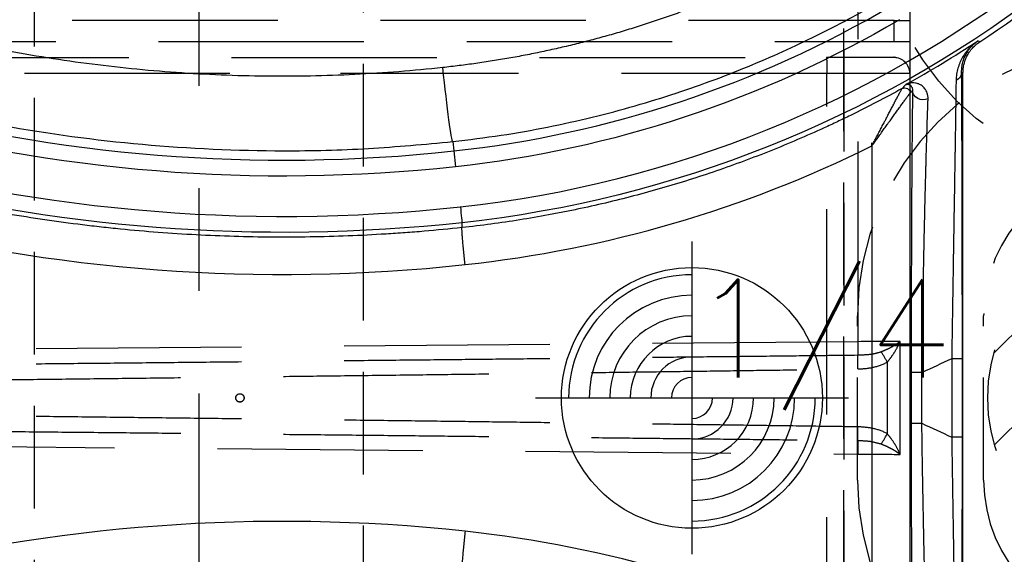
# Model space of a CAD drawing. Extents: x 2651 to 11825, y -3833 to 1075.
# Tile 253 of 256: x 4106 to 4130, y 284 to 297. Entities that reach past the tile are written whole.
import ezdxf

# ---------------------------------------------------------------- set-up
doc = ezdxf.new("R2010")
doc.units = 0
doc.header["$LTSCALE"] = 10
for name, pattern in [('CENTER', [2, 1.25, -0.25, 0.25, -0.25]), ('DASHED', [0.75, 0.5, -0.25]), ('HIDDEN', [0.375, 0.25, -0.125])]:
    doc.linetypes.add(name, pattern=pattern)
doc.layers.get('0').update_dxf_attribs({"linetype": 'CONTINUOUS'})
doc.layers.get('Defpoints').update_dxf_attribs({"linetype": 'CONTINUOUS'})
for name, color, linetype in [('1', 7, 'CONTINUOUS'), ('204', 7, 'CONTINUOUS'), ('CEN', 1, 'CENTER'), ('COOL', 150, 'HIDDEN'), ('DIM', 3, 'CONTINUOUS'), ('LAYER_103', 7, 'CONTINUOUS'), ('PIN', 3, 'CONTINUOUS')]:
    doc.layers.add(name, color=color, linetype=linetype)
doc.styles.get("Standard").update_dxf_attribs({"font": 'romans.shx'})
doc.dimstyles.new('MM& INCH5', dxfattribs={"dimtxt": 5, "dimasz": 2.5, "dimexe": 1, "dimexo": 0.5, "dimtad": 0, "dimrnd": 1.38778e-17, "dimzin": 9, "dimdsep": 46, "dimtxsty": 'Standard', "dimblk": 'CLOSED', "dimcen": 0, "dimclrd": 3, "dimclre": 3, "dimclrt": 3, "dimazin": 2, "dimtfac": 0.75, "dimtofl": 0, "dimtmove": 0, "dimatfit": 3, "dimfxl": 0, "dimtolj": 1, "dimarcsym": 0})
doc.dimstyles.new('T5', dxfattribs={"dimtxt": 5, "dimasz": 4, "dimexe": 1.5, "dimexo": 1, "dimgap": 1.5, "dimtad": 0, "dimrnd": 1.38778e-17, "dimzin": 9, "dimdsep": 46, "dimtxsty": 'Standard', "dimblk": 'CLOSED', "dimcen": 0, "dimclrd": 3, "dimclre": 3, "dimclrt": 3, "dimazin": 2, "dimtfac": 0.75, "dimtofl": 0, "dimtmove": 0, "dimatfit": 3, "dimfxl": 0, "dimtolj": 1, "dimarcsym": 0})

# ---------------------------------------------------------------- blocks, each defined once
blk = doc.blocks.new('DSD')
at = {"layer": '1', "color": 6, "linetype": 'DASHED'}
for p, q in [((500.665, 577.737), (500.665, 520.364)), ((501.545, 528.191), (468.644, 528.191)), ((501.545, 527.673), (501.545, 528.191)), ((501.545, 528.191), (501.927, 528.191)), ((501.927, 528.191), (501.927, 527.673)), ((468.644, 527.673), (501.545, 527.673)), ((501.545, 527.673), (501.927, 527.673)), ((462.919, 527.284), (499.898, 527.284)), ((501.538, 527.284), (499.898, 527.284)), ((499.908, 511.092), (499.908, 526.896)), ((501.927, 526.896), (499.908, 526.896)), ((501.927, 526.896), (501.927, 511.092)), ((501.935, 526.496), (501.935, 526.418)), ((501.004, 525.133), (501.004, 525.21)), ((500.665, 520.364), (462.577, 520.032)), ((501.692, 517.618), (501.692, 520.37)), ((501.38, 519.868), (501.38, 518.12)), ((501.947, 518.304), (501.947, 519.684)), ((462.577, 517.956), (500.665, 517.624))]:
    blk.add_line(p, q, dxfattribs=at)
at = {"layer": '1', "color": 252, "linetype": 'Continuous'}
for p, q in [((503.63, 527.669), (503.586, 527.693)), ((503.189, 526.93), (503.222, 526.911)), ((501.935, 511.57), (501.935, 526.418)), ((490.803, 525.238), (490.828, 525.01)), ((501.004, 525.133), (501.004, 512.855)), ((490.828, 525.01), (490.87, 524.624)), ((502.947, 519.949), (502.947, 518.039)), ((503.206, 519.949), (502.947, 519.949)), ((503.206, 518.039), (503.206, 519.949)), ((501.961, 519.613), (501.961, 518.374)), ((502.22, 519.613), (501.961, 519.613)), ((502.22, 518.374), (502.22, 519.613)), ((502.22, 518.374), (501.961, 518.374)), ((503.206, 518.039), (502.947, 518.039))]:
    blk.add_line(p, q, dxfattribs=at)
at = {"layer": '1', "color": 7, "linetype": 'Continuous'}
blk.add_line((503.222, 511.076), (503.222, 526.911), dxfattribs=at)
at = {"layer": '1', "color": 110, "linetype": 'Continuous'}
for centre, radius, start, end in [((487.959, 551.472), 27.988, 276.2148, 338.982), ((486.693, 563.151), 39.735, 230.6179, 276.2068)]:
    blk.add_arc(centre, radius, start, end, dxfattribs=at)
at = {"layer": '1', "color": 252, "linetype": 'Continuous', "extrusion": (0, 0, -1)}
for centre, radius, start, end in [((-487.959, 551.472), 28.376, 202.1388, 263.7853), ((-486.693, 563.151), 38.753, 263.8121, 306.7396), ((-486.693, 563.151), 40.124, 263.7932, 306.1972), ((-487.959, 551.472), 27.006, 239.4774, 263.8121), ((-487.959, 551.472), 34.905, 244.5701, 245.8846), ((-487.959, 486.516), 34.905, 114.1154, 115.4299), ((-486.693, 474.837), 40.124, 53.8028, 96.2068)]:
    blk.add_arc(centre, radius, start, end, dxfattribs=at)
at = {"layer": '1', "color": 7, "linetype": 'Continuous'}
blk.add_arc((487.959, 551.472), 28.499, 303.3599, 336.8536, dxfattribs=at)
at = {"layer": '1', "color": 252, "linetype": 'Continuous'}
for centre, radius, start, end in [((486.693, 563.151), 38.365, 233.2604, 276.1879), ((487.959, 551.472), 26.617, 276.1879, 300.5226), ((487.959, 551.472), 28.454, 299.1685, 303.3126)]:
    blk.add_arc(centre, radius, start, end, dxfattribs=at)
at = {"layer": '1', "color": 6, "linetype": 'DASHED'}
blk.add_arc((501.538, 526.896), 0.389, 0, 90, dxfattribs=at)
at = {"layer": '1', "color": 252, "linetype": 'Continuous'}
for centre, major_axis, ratio, start_param, end_param in [((486.674, 563.151), (-41.149, 0), 1, 0.952596, 1.678692), ((464.535, 551.376), (-47.248, -0.306), 0.86645, 2.478522, 2.480631), ((487.939, 551.472), (-29.401, 0), 1, 1.678696, 2.031295), ((486.674, 474.837), (-41.149, 0), 1, 4.604494, 5.330589)]:
    blk.add_ellipse(centre, major_axis=major_axis, ratio=ratio, start_param=start_param, end_param=end_param, dxfattribs=at)
at = {"layer": '1', "color": 252, "linetype": 'Continuous', "extrusion": (0, 0, -1)}
for centre, major_axis, ratio, start_param, end_param in [((490.608, 527.041), (-0.196, 1.803), 0.026024, 3.150322, 4.715216), ((502.93, 526.93), (0.259, 0.002), 0.892612, 0.009679, 1.080351), ((501.805, 526.417), (0.072, -0.108), 0.998651, 3.225736, 5.300649), ((501.805, 526.418), (-0.0968, 0.0861), 0.999914, 0.338824, 2.414434), ((502.255, 526.486), (0.259, -0.004), 0.885838, 1.086077, 3.122784)]:
    blk.add_ellipse(centre, major_axis=major_axis, ratio=ratio, start_param=start_param, end_param=end_param, dxfattribs=at)
at = {"layer": '1', "color": 6, "linetype": 'DASHED', "extrusion": (0, 0, -1)}
for centre, major_axis, ratio, start_param, end_param in [((500.655, 520.364), (0.003, -0.389), 0.026176, 4.712617, 5.736372), ((500.671, 519.7), (-0.005, 0.389), 0.017451, 4.712634, 5.736488), ((501.387, 519.868), (-0.196, 0.335), 0.015063, 4.721205, 5.561838), ((500.671, 518.288), (-0.005, -0.389), 0.017451, 0.546697, 1.570551), ((501.387, 518.12), (-0.196, -0.335), 0.015063, 0.721347, 1.56198), ((500.655, 517.624), (0.003, 0.389), 0.026176, 0.546813, 1.570568)]:
    blk.add_ellipse(centre, major_axis=major_axis, ratio=ratio, start_param=start_param, end_param=end_param, dxfattribs=at)
at = {"layer": '1', "color": 7, "linetype": 'Continuous'}
blk.add_ellipse((487.939, 486.516), major_axis=(-29.401, 0), ratio=1, start_param=4.251891, end_param=4.60449, dxfattribs=at)
at = {"layer": '1', "color": 252, "linetype": 'Continuous'}
for points, weights, degree in [([(490.56, 527.041), (481.685, 526.077), (473.041, 528.306), (465.739, 533.443)], [1, 0.957116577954, 0.957116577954, 1], 3), ([(499.831, 529.985), (496.958, 528.39), (493.826, 527.396), (490.56, 527.041)], [1, 0.98681524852, 0.98681524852, 1], 3), ([(491.105, 522.242), (491.008, 523.137), (491.031, 523.143)], [1, 0.709642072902, 1], 2), ([(491.105, 515.746), (491.008, 514.851), (491.031, 514.845)], [1, 0.709642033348, 1], 2)]:
    blk.add_rational_spline(points, weights, degree=degree, dxfattribs=at)
for points, knots in [([(464.023, 532.479), (464.378, 532.222), (465.095, 531.703), (466.214, 530.966), (467.376, 530.255), (468.583, 529.575), (469.835, 528.93), (471.131, 528.321), (472.47, 527.753), (473.851, 527.229), (475.274, 526.752), (477.26, 526.172), (481.032, 525.318), (485.084, 524.958), (488.752, 525.048), (490.12, 525.175), (490.803, 525.238)], [0, 0, 0, 0, 0.046368, 0.093547, 0.141537, 0.190338, 0.23995, 0.290372, 0.341606, 0.393651, 0.446506, 0.500173, 0.612317, 0.8549, 0.92745, 1, 1, 1, 1]), ([(490.803, 525.238), (491.196, 525.286), (491.969, 525.38), (493.103, 525.584), (494.191, 525.824), (495.234, 526.101), (496.23, 526.409), (497.179, 526.743), (498.082, 527.099), (498.938, 527.473), (499.748, 527.862), (500.513, 528.258), (501.002, 528.537), (501.241, 528.674)], [0, 0, 0, 0, 0.107215, 0.211168, 0.31186, 0.409292, 0.503461, 0.59437, 0.682018, 0.766405, 0.847531, 0.925396, 1, 1, 1, 1]), ([(503.206, 519.949), (503.206, 520.127), (503.206, 520.481), (503.206, 521.007), (503.206, 521.527), (503.205, 522.041), (503.205, 522.381), (503.204, 522.591), (503.204, 522.634), (503.204, 522.697), (503.204, 522.718), (503.204, 522.76), (503.204, 522.864), (503.204, 522.968), (503.203, 523.214), (503.203, 523.536), (503.202, 524.004), (503.201, 524.304), (503.2, 524.598), (503.2, 524.743), (503.199, 524.955), (503.199, 525.025), (503.198, 525.111), (503.198, 525.128), (503.198, 525.163), (503.198, 525.214), (503.197, 525.4), (503.196, 525.69), (503.195, 525.929), (503.194, 526.158), (503.193, 526.267), (503.192, 526.424), (503.192, 526.475), (503.191, 526.574), (503.191, 526.622), (503.19, 526.762), (503.189, 526.849), (503.189, 526.93)], [0, 0, 0, 0, 0.0625, 0.125, 0.1875, 0.25, 0.3125, 0.3125, 0.328125, 0.328125, 0.335938, 0.335938, 0.34375, 0.375, 0.375, 0.4375, 0.5, 0.5625, 0.5625, 0.625, 0.625, 0.65625, 0.65625, 0.664062, 0.664062, 0.671875, 0.6875, 0.75, 0.8125, 0.8125, 0.875, 0.875, 0.90625, 0.90625, 0.9375, 0.9375, 1, 1, 1, 1]), ([(501.996, 526.486), (501.995, 526.446), (501.994, 526.382), (501.993, 526.316), (501.992, 526.27), (501.992, 526.247), (501.99, 526.131), (501.989, 526.032), (501.987, 525.825), (501.984, 525.608), (501.981, 525.254), (501.979, 525), (501.978, 524.835), (501.977, 524.785), (501.977, 524.735), (501.977, 524.701), (501.977, 524.684), (501.976, 524.599), (501.976, 524.53), (501.974, 524.322), (501.973, 524.18), (501.972, 523.89), (501.97, 523.595), (501.968, 523.136), (501.967, 522.819), (501.966, 522.578), (501.966, 522.476), (501.965, 522.373), (501.965, 522.332), (501.965, 522.27), (501.964, 522.043), (501.963, 521.668), (501.962, 521.163), (501.962, 520.652), (501.961, 520.136), (501.961, 519.788), (501.961, 519.613)], [0, 0, 0, 0, 0.03125, 0.046875, 0.046875, 0.0625, 0.0625, 0.125, 0.125, 0.1875, 0.25, 0.3125, 0.3125, 0.328125, 0.335937, 0.335937, 0.34375, 0.34375, 0.375, 0.375, 0.4375, 0.4375, 0.5, 0.5625, 0.625, 0.625, 0.65625, 0.664062, 0.664062, 0.671875, 0.6875, 0.75, 0.8125, 0.875, 0.9375, 1, 1, 1, 1]), ([(490.989, 523.649), (491, 523.548), (491.011, 523.448), (491.026, 523.305), (491.03, 523.265), (491.031, 523.26)], [0, 0, 0, 0, 0.5, 0.5, 1, 1, 1, 1]), ([(501.961, 518.374), (501.961, 518.2), (501.961, 518.025), (501.961, 517.764), (501.961, 517.634), (501.962, 517.504), (501.962, 517.417), (501.962, 517.373), (501.962, 517.157), (501.962, 516.815), (501.963, 516.31), (501.965, 515.813), (501.966, 515.489), (501.967, 515.247), (501.967, 515.127), (501.967, 515.008), (501.968, 514.948), (501.968, 514.928), (501.968, 514.889), (501.969, 514.712), (501.97, 514.384), (501.973, 513.941), (501.974, 513.658), (501.976, 513.382), (501.977, 513.247), (501.978, 513.082), (501.978, 513.049), (501.979, 512.984), (501.979, 512.952), (501.98, 512.856), (501.981, 512.794), (501.982, 512.609), (501.984, 512.373), (501.987, 512.158), (501.989, 511.952), (501.99, 511.854), (501.993, 511.67), (501.994, 511.583), (501.996, 511.501)], [0, 0, 0, 0, 0.0625, 0.0625, 0.09375, 0.109375, 0.109375, 0.125, 0.125, 0.1875, 0.25, 0.3125, 0.375, 0.375, 0.40625, 0.421875, 0.421875, 0.429688, 0.429688, 0.4375, 0.5, 0.5625, 0.625, 0.625, 0.6875, 0.6875, 0.703125, 0.703125, 0.71875, 0.71875, 0.75, 0.75, 0.8125, 0.875, 0.875, 0.9375, 0.9375, 1, 1, 1, 1]), ([(503.189, 511.058), (503.189, 511.139), (503.19, 511.225), (503.191, 511.41), (503.192, 511.508), (503.193, 511.714), (503.194, 511.932), (503.196, 512.171), (503.196, 512.327), (503.196, 512.374), (503.197, 512.422), (503.197, 512.454), (503.197, 512.47), (503.197, 512.551), (503.197, 512.617), (503.198, 512.817), (503.199, 512.954), (503.2, 513.235), (503.201, 513.523), (503.201, 513.824), (503.202, 514.055), (503.202, 514.172), (503.202, 514.31), (503.203, 514.37), (503.203, 514.409), (503.203, 514.429), (503.203, 514.61), (503.203, 514.772), (503.204, 515.099), (503.205, 515.43), (503.205, 515.935), (503.206, 516.278), (503.206, 516.538), (503.206, 516.669), (503.206, 516.8), (503.206, 516.888), (503.206, 516.932), (503.206, 517.153), (503.206, 517.506), (503.206, 517.861), (503.206, 518.039)], [0, 0, 0, 0, 0.0625, 0.0625, 0.125, 0.125, 0.1875, 0.25, 0.25, 0.265625, 0.273438, 0.273438, 0.28125, 0.28125, 0.3125, 0.3125, 0.375, 0.375, 0.4375, 0.5, 0.5, 0.53125, 0.546875, 0.554688, 0.554688, 0.5625, 0.5625, 0.625, 0.625, 0.6875, 0.75, 0.8125, 0.8125, 0.84375, 0.859375, 0.859375, 0.875, 0.875, 0.9375, 1, 1, 1, 1])]:
    blk.add_open_spline(points, degree=3, knots=knots, dxfattribs=at)
at = {"layer": '1', "color": 7, "linetype": 'Continuous'}
for points, knots in [([(491.031, 523.143), (490.723, 523.11), (490.262, 523.065), (489.722, 523.022), (489.491, 523.006), (489.337, 522.996), (489.259, 522.991), (488.565, 522.948), (487.331, 522.9), (485.483, 522.913), (484.252, 522.979), (483.33, 523.049), (482.869, 523.09), (482.331, 523.146), (482.101, 523.172), (481.947, 523.19), (481.87, 523.2), (481.18, 523.284), (479.961, 523.463), (478.157, 523.812), (476.376, 524.241), (474.619, 524.75), (472.886, 525.339), (471.176, 526.008), (470.052, 526.508), (469.354, 526.838), (469.215, 526.905), (469.007, 527.006), (468.937, 527.04), (468.799, 527.109), (468.453, 527.281), (468.11, 527.458), (467.292, 527.892), (466.216, 528.495), (464.646, 529.472), (463.628, 530.172), (463.127, 530.534)], [0, 0, 0, 0, 0.03125, 0.046875, 0.054688, 0.054688, 0.0625, 0.0625, 0.125, 0.1875, 0.25, 0.25, 0.28125, 0.296875, 0.304688, 0.304688, 0.3125, 0.3125, 0.375, 0.4375, 0.5, 0.5625, 0.625, 0.6875, 0.75, 0.75, 0.765625, 0.765625, 0.773438, 0.773438, 0.78125, 0.8125, 0.8125, 0.875, 0.9375, 1, 1, 1, 1]), ([(503.586, 527.693), (503.553, 527.671), (503.521, 527.647), (503.494, 527.626), (503.442, 527.581), (503.408, 527.549), (503.369, 527.507), (503.361, 527.499), (503.346, 527.481), (503.323, 527.455), (503.301, 527.428), (503.26, 527.372), (503.234, 527.333), (503.187, 527.251), (503.166, 527.209), (503.128, 527.121), (503.112, 527.075), (503.085, 526.981), (503.074, 526.932), (503.059, 526.832), (503.054, 526.78), (503.053, 526.727)], [0, 0, 0, 0, 0.0625, 0.125, 0.125, 0.25, 0.25, 0.28125, 0.28125, 0.3125, 0.375, 0.375, 0.5, 0.5, 0.625, 0.625, 0.75, 0.75, 0.875, 0.875, 1, 1, 1, 1]), ([(503.189, 526.93), (503.188, 526.972), (503.191, 527.014), (503.201, 527.094), (503.208, 527.133), (503.228, 527.208), (503.24, 527.245), (503.268, 527.314), (503.299, 527.381), (503.338, 527.443), (503.369, 527.487), (503.386, 527.508), (503.403, 527.529), (503.415, 527.542), (503.42, 527.549), (503.45, 527.582), (503.476, 527.606), (503.516, 527.641), (503.536, 527.658), (503.561, 527.676), (503.572, 527.684), (503.576, 527.687), (503.58, 527.689), (503.583, 527.692), (503.587, 527.694)], [0, 0, 0, 0, 0.125, 0.125, 0.25, 0.25, 0.375, 0.375, 0.5, 0.625, 0.625, 0.6875, 0.71875, 0.71875, 0.75, 0.75, 0.875, 0.875, 0.9375, 0.96875, 0.984375, 0.992188, 0.992188, 1, 1, 1, 1]), ([(503.222, 526.911), (503.222, 526.949), (503.227, 527.024), (503.241, 527.097), (503.254, 527.151), (503.259, 527.169), (503.268, 527.196), (503.271, 527.205), (503.277, 527.222), (503.293, 527.267), (503.329, 527.343), (503.368, 527.406), (503.395, 527.444), (503.4, 527.452), (503.412, 527.466), (503.418, 527.474), (503.435, 527.496), (503.448, 527.51), (503.485, 527.551), (503.539, 527.603), (503.599, 527.648), (503.63, 527.669)], [0, 0, 0, 0, 0.125, 0.25, 0.25, 0.3125, 0.3125, 0.34375, 0.34375, 0.375, 0.5, 0.625, 0.625, 0.65625, 0.65625, 0.6875, 0.6875, 0.75, 0.75, 0.875, 1, 1, 1, 1]), ([(503.053, 526.727), (503.052, 526.648), (503.051, 526.563), (503.049, 526.381), (503.047, 526.284), (503.044, 526.081), (503.043, 525.974), (503.039, 525.752), (503.036, 525.519), (503.032, 525.268), (503.029, 525.106), (503.028, 525.057), (503.028, 525.007), (503.027, 524.974), (503.027, 524.957), (503.025, 524.873), (503.024, 524.805), (503.021, 524.599), (503.019, 524.459), (503.014, 524.174), (503.01, 523.883), (503.002, 523.431), (502.997, 523.118), (502.993, 522.88), (502.992, 522.78), (502.99, 522.679), (502.99, 522.639), (502.989, 522.619), (502.988, 522.558), (502.985, 522.354), (502.979, 521.984), (502.971, 521.485), (502.966, 521.147), (502.962, 520.892), (502.961, 520.807), (502.959, 520.679), (502.958, 520.636), (502.957, 520.55), (502.953, 520.336), (502.95, 520.121), (502.947, 519.949)], [0, 0, 0, 0, 0.0625, 0.0625, 0.125, 0.125, 0.1875, 0.1875, 0.25, 0.3125, 0.3125, 0.328125, 0.335938, 0.335938, 0.34375, 0.34375, 0.375, 0.375, 0.4375, 0.4375, 0.5, 0.5625, 0.625, 0.625, 0.65625, 0.664062, 0.664062, 0.671875, 0.671875, 0.6875, 0.75, 0.8125, 0.875, 0.875, 0.90625, 0.90625, 0.921875, 0.921875, 0.9375, 1, 1, 1, 1]), ([(501.742, 526.531), (501.328, 526.302), (500.909, 526.084), (500.378, 525.824), (500.271, 525.773), (500.111, 525.697), (500.057, 525.672), (499.95, 525.622), (499.682, 525.498), (499.413, 525.378), (498.764, 525.1), (497.89, 524.751), (496.56, 524.293), (495.207, 523.902), (494.291, 523.685), (493.715, 523.564), (493.541, 523.528), (493.367, 523.495), (493.251, 523.472), (493.193, 523.462), (492.902, 523.408), (492.67, 523.368), (491.969, 523.257), (491.501, 523.194), (491.031, 523.143)], [0, 0, 0, 0, 0.125, 0.125, 0.15625, 0.15625, 0.171875, 0.171875, 0.1875, 0.25, 0.25, 0.375, 0.5, 0.625, 0.75, 0.75, 0.78125, 0.796875, 0.796875, 0.8125, 0.8125, 0.875, 0.875, 1, 1, 1, 1]), ([(501.004, 525.133), (501.014, 525.151), (501.023, 525.17), (501.042, 525.206), (501.052, 525.224), (501.081, 525.278), (501.118, 525.351), (501.175, 525.458), (501.231, 525.565), (501.277, 525.654), (501.309, 525.715), (501.323, 525.742), (501.332, 525.759), (501.336, 525.768), (501.359, 525.812), (501.377, 525.846), (501.412, 525.914), (501.43, 525.948), (501.464, 526.014), (501.481, 526.046), (501.515, 526.11), (501.535, 526.15), (501.555, 526.188), (501.563, 526.203), (501.567, 526.211), (501.579, 526.233), (501.587, 526.248), (501.609, 526.291), (501.624, 526.318), (501.644, 526.357), (501.654, 526.376), (501.665, 526.396), (501.67, 526.405), (501.673, 526.41), (501.675, 526.414), (501.682, 526.427), (501.693, 526.448), (501.708, 526.475), (501.717, 526.491), (501.722, 526.5), (501.725, 526.504), (501.728, 526.51), (501.731, 526.514), (501.733, 526.518), (501.734, 526.523), (501.745, 526.533), (501.741, 526.53)], [0, 0, 0, 0, 0.03125, 0.03125, 0.0625, 0.0625, 0.125, 0.1875, 0.25, 0.3125, 0.34375, 0.359375, 0.359375, 0.375, 0.375, 0.4375, 0.4375, 0.5, 0.5, 0.5625, 0.5625, 0.625, 0.640625, 0.640625, 0.65625, 0.65625, 0.6875, 0.6875, 0.75, 0.75, 0.78125, 0.796875, 0.804687, 0.804687, 0.8125, 0.8125, 0.84375, 0.875, 0.90625, 0.90625, 0.921875, 0.921875, 0.9375, 0.9375, 0.96875, 1, 1, 1, 1]), ([(501.826, 526.626), (501.83, 526.628), (501.835, 526.63), (501.841, 526.632), (501.845, 526.633), (501.852, 526.634), (501.857, 526.635), (501.864, 526.636), (501.869, 526.636), (501.881, 526.635), (501.89, 526.634), (501.907, 526.629), (501.916, 526.626), (501.933, 526.616), (501.941, 526.61), (501.957, 526.595), (501.965, 526.586), (501.975, 526.57), (501.979, 526.565), (501.984, 526.552), (501.987, 526.545), (501.991, 526.531), (501.993, 526.523), (501.995, 526.51), (501.996, 526.501), (501.996, 526.491), (501.996, 526.486)], [0, 0, 0, 0, 0.0625, 0.0625, 0.125, 0.125, 0.1875, 0.1875, 0.25, 0.25, 0.375, 0.375, 0.5, 0.5, 0.625, 0.625, 0.75, 0.75, 0.8125, 0.8125, 0.875, 0.875, 0.9375, 0.9375, 0.96875, 1, 1, 1, 1]), ([(502.372, 526.281), (502.373, 526.295), (502.372, 526.308), (502.371, 526.333), (502.369, 526.345), (502.364, 526.38), (502.358, 526.401), (502.345, 526.441), (502.336, 526.459), (502.323, 526.485), (502.315, 526.497), (502.308, 526.509), (502.302, 526.516), (502.3, 526.52), (502.286, 526.538), (502.275, 526.551), (502.251, 526.575), (502.238, 526.586), (502.213, 526.605), (502.187, 526.622), (502.16, 526.636), (502.119, 526.653), (502.091, 526.661), (502.035, 526.67), (502.008, 526.671), (501.967, 526.669), (501.953, 526.667), (501.927, 526.663), (501.914, 526.66), (501.888, 526.653), (501.869, 526.646), (501.847, 526.637), (501.837, 526.632), (501.833, 526.629), (501.827, 526.626)], [0, 0, 0, 0, 0.03125, 0.03125, 0.0625, 0.0625, 0.125, 0.125, 0.1875, 0.1875, 0.21875, 0.234375, 0.234375, 0.25, 0.25, 0.3125, 0.3125, 0.375, 0.375, 0.4375, 0.5, 0.5, 0.625, 0.625, 0.75, 0.75, 0.8125, 0.8125, 0.875, 0.875, 0.9375, 0.96875, 0.984375, 1, 1, 1, 1]), ([(501.004, 525.133), (501.028, 525.167), (501.052, 525.2), (501.088, 525.25), (501.1, 525.266), (501.124, 525.299), (501.136, 525.316), (501.172, 525.366), (501.219, 525.431), (501.29, 525.53), (501.348, 525.611), (501.389, 525.667), (501.406, 525.691), (501.418, 525.708), (501.424, 525.716), (501.452, 525.756), (501.475, 525.787), (501.52, 525.85), (501.542, 525.881), (501.585, 525.941), (501.607, 525.971), (501.649, 526.03), (501.675, 526.066), (501.7, 526.101), (501.71, 526.115), (501.715, 526.122), (501.73, 526.143), (501.74, 526.156), (501.768, 526.196), (501.786, 526.221), (501.812, 526.257), (501.825, 526.274), (501.837, 526.291), (501.845, 526.301), (501.848, 526.307), (501.86, 526.322), (501.874, 526.341), (501.893, 526.366), (501.903, 526.38), (501.91, 526.389), (501.913, 526.393), (501.917, 526.399), (501.92, 526.402), (501.924, 526.406), (501.926, 526.41), (501.937, 526.42), (501.932, 526.417)], [0, 0, 0, 0, 0.0625, 0.0625, 0.09375, 0.09375, 0.125, 0.125, 0.1875, 0.25, 0.3125, 0.34375, 0.359375, 0.359375, 0.375, 0.375, 0.4375, 0.4375, 0.5, 0.5, 0.5625, 0.5625, 0.625, 0.640625, 0.640625, 0.65625, 0.65625, 0.6875, 0.6875, 0.75, 0.75, 0.78125, 0.796875, 0.796875, 0.8125, 0.8125, 0.84375, 0.875, 0.90625, 0.90625, 0.921875, 0.921875, 0.9375, 0.9375, 0.96875, 1, 1, 1, 1]), ([(502.22, 519.613), (502.223, 519.783), (502.228, 520.119), (502.236, 520.619), (502.245, 521.113), (502.253, 521.602), (502.26, 521.924), (502.264, 522.125), (502.264, 522.165), (502.266, 522.225), (502.266, 522.245), (502.267, 522.284), (502.269, 522.384), (502.271, 522.482), (502.276, 522.716), (502.282, 523.023), (502.292, 523.468), (502.299, 523.755), (502.306, 524.036), (502.309, 524.174), (502.314, 524.376), (502.316, 524.443), (502.318, 524.526), (502.319, 524.542), (502.32, 524.575), (502.321, 524.624), (502.326, 524.802), (502.333, 525.08), (502.34, 525.31), (502.347, 525.53), (502.35, 525.636), (502.356, 525.838), (502.36, 525.934), (502.364, 526.048), (502.364, 526.07), (502.366, 526.115), (502.368, 526.18), (502.371, 526.242), (502.372, 526.281)], [0, 0, 0, 0, 0.0625, 0.125, 0.1875, 0.25, 0.3125, 0.3125, 0.328125, 0.328125, 0.335938, 0.335938, 0.34375, 0.375, 0.375, 0.4375, 0.5, 0.5625, 0.5625, 0.625, 0.625, 0.65625, 0.65625, 0.664063, 0.664063, 0.671875, 0.6875, 0.75, 0.8125, 0.8125, 0.875, 0.875, 0.9375, 0.9375, 0.953125, 0.953125, 0.96875, 1, 1, 1, 1]), ([(502.372, 511.706), (502.369, 511.786), (502.366, 511.871), (502.36, 512.051), (502.357, 512.146), (502.35, 512.347), (502.344, 512.557), (502.337, 512.787), (502.332, 512.966), (502.33, 513.027), (502.328, 513.105), (502.327, 513.12), (502.327, 513.152), (502.325, 513.199), (502.321, 513.374), (502.316, 513.538), (502.309, 513.806), (502.303, 514.081), (502.292, 514.511), (502.286, 514.81), (502.282, 514.981), (502.282, 515), (502.281, 515.038), (502.28, 515.058), (502.279, 515.115), (502.277, 515.231), (502.274, 515.347), (502.269, 515.581), (502.263, 515.896), (502.254, 516.376), (502.245, 516.865), (502.239, 517.196), (502.235, 517.405), (502.235, 517.447), (502.233, 517.531), (502.231, 517.657), (502.229, 517.826), (502.227, 517.952), (502.225, 518.037), (502.225, 518.079), (502.223, 518.205), (502.221, 518.29), (502.22, 518.374)], [0, 0, 0, 0, 0.0625, 0.0625, 0.125, 0.125, 0.1875, 0.25, 0.25, 0.28125, 0.28125, 0.289063, 0.289063, 0.296875, 0.3125, 0.375, 0.375, 0.4375, 0.5, 0.5625, 0.5625, 0.570313, 0.570313, 0.578125, 0.578125, 0.59375, 0.625, 0.625, 0.6875, 0.75, 0.8125, 0.875, 0.875, 0.890625, 0.890625, 0.90625, 0.9375, 0.953125, 0.953125, 0.96875, 0.96875, 1, 1, 1, 1]), ([(502.947, 518.039), (502.95, 517.867), (502.955, 517.524), (502.961, 517.183), (502.964, 516.97), (502.965, 516.927), (502.966, 516.842), (502.968, 516.715), (502.97, 516.589), (502.974, 516.338), (502.979, 516.006), (502.987, 515.517), (502.992, 515.197), (502.997, 514.88), (503, 514.724), (503.002, 514.549), (503.003, 514.53), (503.003, 514.491), (503.004, 514.433), (503.006, 514.299), (503.008, 514.186), (503.012, 513.962), (503.017, 513.67), (503.021, 513.391), (503.025, 513.118), (503.028, 512.985), (503.031, 512.79), (503.032, 512.726), (503.033, 512.647), (503.033, 512.631), (503.034, 512.6), (503.034, 512.553), (503.037, 512.384), (503.039, 512.238), (503.043, 512.014), (503.044, 511.907), (503.047, 511.754), (503.047, 511.704), (503.048, 511.644), (503.048, 511.632), (503.049, 511.608), (503.049, 511.573), (503.051, 511.446), (503.052, 511.34), (503.053, 511.261)], [0, 0, 0, 0, 0.0625, 0.125, 0.125, 0.140625, 0.140625, 0.15625, 0.1875, 0.1875, 0.25, 0.3125, 0.375, 0.375, 0.4375, 0.4375, 0.445312, 0.445312, 0.453125, 0.46875, 0.5, 0.5, 0.5625, 0.625, 0.625, 0.6875, 0.6875, 0.71875, 0.71875, 0.726562, 0.726562, 0.734375, 0.75, 0.8125, 0.8125, 0.875, 0.875, 0.90625, 0.90625, 0.914062, 0.914062, 0.921875, 0.9375, 1, 1, 1, 1])]:
    blk.add_open_spline(points, degree=3, knots=knots, dxfattribs=at)
at = {"layer": '1', "color": 6, "linetype": 'DASHED'}
for points, weights in [([(501.927, 528.971), (501.927, 528.966), (501.927, 528.647), (501.927, 528.191)], [1, 0.804737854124, 0.804737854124, 1]), ([(501.927, 527.673), (501.927, 527.218), (501.927, 526.891), (501.927, 526.898)], [1, 0.804737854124, 0.804737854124, 1]), ([(500.663, 520.032), (489.514, 519.905), (477.159, 519.779), (464.185, 519.659)], [1, 0.984198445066, 0.984198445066, 1]), ([(464.183, 519.273), (477.159, 519.399), (489.514, 519.544), (500.665, 519.7)], [1, 0.984198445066, 0.984198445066, 1]), ([(500.665, 518.288), (489.514, 518.444), (477.159, 518.589), (464.183, 518.715)], [1, 0.984198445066, 0.984198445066, 1]), ([(464.185, 518.328), (477.159, 518.209), (489.514, 518.083), (500.663, 517.956)], [1, 0.984198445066, 0.984198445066, 1])]:
    blk.add_rational_spline(points, weights, degree=3, dxfattribs=at)
for points, knots in [([(499.897, 527.284), (499.902, 527.286), (499.904, 527.243), (499.907, 527.099), (499.908, 526.998), (499.908, 526.896)], [0, 0, 0, 0, 0.5, 0.5, 1, 1, 1, 1]), ([(501.692, 520.37), (501.651, 520.339), (501.57, 520.278), (501.412, 520.19), (501.294, 520.141), (501.236, 520.118)], [0, 0, 0, 0, 0.350535, 0.685818, 1, 1, 1, 1]), ([(501.38, 519.868), (501.414, 519.91), (501.49, 520.006), (501.602, 520.174), (501.66, 520.301), (501.692, 520.37)], [0, 0, 0, 0, 0.259287, 0.592562, 1, 1, 1, 1]), ([(501.236, 520.118), (501.192, 520.103), (501.101, 520.072), (500.909, 520.041), (500.761, 520.036), (500.663, 520.032)], [0, 0, 0, 0, 0.243588, 0.500018, 1, 1, 1, 1]), ([(500.665, 519.7), (500.789, 519.702), (500.912, 519.714), (501.153, 519.765), (501.272, 519.805), (501.38, 519.868)], [0, 0, 0, 0, 0.5, 0.5, 1, 1, 1, 1]), ([(501.38, 518.12), (501.272, 518.183), (501.156, 518.222), (500.913, 518.274), (500.789, 518.286), (500.665, 518.288)], [0, 0, 0, 0, 0.5, 0.5, 1, 1, 1, 1]), ([(501.692, 517.618), (501.66, 517.688), (501.601, 517.816), (501.488, 517.984), (501.413, 518.079), (501.38, 518.12)], [0, 0, 0, 0, 0.414131, 0.747401, 1, 1, 1, 1]), ([(500.663, 517.956), (500.764, 517.954), (500.96, 517.949), (501.146, 517.896), (501.236, 517.87)], [0, 0, 0, 0, 0.514274, 1, 1, 1, 1]), ([(501.236, 517.87), (501.29, 517.848), (501.393, 517.805), (501.52, 517.736), (501.62, 517.675), (501.669, 517.636), (501.692, 517.618)], [0, 0, 0, 0, 0.293374, 0.560315, 0.796607, 1, 1, 1, 1])]:
    blk.add_open_spline(points, degree=3, knots=knots, dxfattribs=at)
for points, degree in [([(501.609, 527.278), (501.539, 527.292)], 1), ([(485.379, 526.896), (462.929, 526.896)], 1), ([(499.908, 526.896), (488.074, 526.896)], 1), ([(501.935, 526.496), (501.935, 526.496), (501.934, 526.496), (501.934, 526.495)], 3), ([(501.692, 520.37), (501.46, 520.368), (501.068, 520.366), (500.665, 520.364)], 3), ([(500.665, 517.624), (501.068, 517.622), (501.46, 517.62), (501.692, 517.618)], 3)]:
    blk.add_open_spline(points, degree=degree, dxfattribs=at)
at = {"layer": '1', "color": 7, "linetype": 'Continuous'}
blk.add_open_spline([(501.743, 526.531), (501.743, 526.531), (501.742, 526.531), (501.742, 526.531)], degree=3, dxfattribs=at)
at = {"layer": '1', "color": 252, "linetype": 'Continuous'}
for points in [[(501.827, 526.626), (501.799, 526.595), (501.771, 526.563), (501.743, 526.531)], [(491.031, 523.143), (491.031, 523.183), (491.031, 523.223), (491.031, 523.263)]]:
    blk.add_open_spline(points, degree=3, dxfattribs=at)
at = {"layer": 'CEN'}
blk.add_circle((485.625, 518.994), 0.102, dxfattribs=at)
blk = doc.blocks.new('*D143')
at = {"layer": 'Defpoints', "color": 0}
for p in [(4171.684, 387.642), (3870.047, 255.642), (3896.684, 255.642)]:
    blk.add_point(p, dxfattribs=at)
at = {"layer": 'DIM', "color": 3, "lineweight": -2}
blk.add_line((3896.184, 255.642), (3870.047, 255.642), dxfattribs=at)
at = {"layer": 'DIM', "color": 3, "insert": (3847.041, 255.642), "char_height": 5, "attachment_point": 5}
blk.add_mtext('\\A1;132 [5.197]', dxfattribs=at)
blk = doc.blocks.new('_Closed')
at = {"color": 0, "linetype": 'ByBlock', "lineweight": -2}
for p, q in [((-1, 0.1667), (0, 0)), ((-1, 0.1667), (-1, -0.1667)), ((0, 0), (-1, -0.1667)), ((0, 0), (-1, 0))]:
    blk.add_line(p, q, dxfattribs=at)
blk = doc.blocks.new('*D144')
at = {"layer": 'Defpoints', "color": 0}
for p in [(4171.684, 387.642), (3870.047, 263.642), (3962.156, 262.642)]:
    blk.add_point(p, dxfattribs=at)
at = {"layer": 'DIM', "color": 3, "lineweight": -2}
for p, q in [((3875.047, 263.642), (3870.047, 263.642)), ((3880.047, 262.642), (3875.047, 263.642)), ((3961.656, 262.642), (3880.047, 262.642))]:
    blk.add_line(p, q, dxfattribs=at)
at = {"layer": 'DIM', "color": 3, "insert": (3847.041, 263.642), "char_height": 5, "attachment_point": 5}
blk.add_mtext('\\A1;125 [4.921]', dxfattribs=at)
blk = doc.blocks.new('*D145')
at = {"layer": 'Defpoints', "color": 0}
for p in [(4171.684, 387.642), (3870.047, 212.642), (3896.684, 212.642)]:
    blk.add_point(p, dxfattribs=at)
at = {"layer": 'DIM', "color": 3, "lineweight": -2}
blk.add_line((3896.184, 212.642), (3870.047, 212.642), dxfattribs=at)
at = {"layer": 'DIM', "color": 3, "insert": (3849.422, 212.642), "char_height": 5, "attachment_point": 5}
blk.add_mtext('\\A1;175 [6.89]', dxfattribs=at)
blk = doc.blocks.new('*D146')
at = {"layer": 'Defpoints', "color": 0}
for p in [(4171.684, 387.642), (3870.047, 182.642), (3896.684, 182.642)]:
    blk.add_point(p, dxfattribs=at)
at = {"layer": 'DIM', "color": 3, "lineweight": -2}
blk.add_line((3896.184, 182.642), (3870.047, 182.642), dxfattribs=at)
at = {"layer": 'DIM', "color": 3, "insert": (3846.684, 182.642), "char_height": 5, "attachment_point": 5}
blk.add_mtext('\\A1;205 [8.071]', dxfattribs=at)
blk = doc.blocks.new('*D147')
at = {"layer": 'Defpoints', "color": 0}
for p in [(4171.684, 387.642), (3870.047, 162.642), (3896.684, 162.642)]:
    blk.add_point(p, dxfattribs=at)
at = {"layer": 'DIM', "color": 3, "lineweight": -2}
blk.add_line((3896.184, 162.642), (3870.047, 162.642), dxfattribs=at)
at = {"layer": 'DIM', "color": 3, "insert": (3846.684, 162.642), "char_height": 5, "attachment_point": 5}
blk.add_mtext('\\A1;225 [8.858]', dxfattribs=at)
blk = doc.blocks.new('*D148')
at = {"layer": 'Defpoints', "color": 0}
for p in [(4171.684, 387.642), (3870.047, 119.642), (3896.684, 119.642)]:
    blk.add_point(p, dxfattribs=at)
at = {"layer": 'DIM', "color": 3, "lineweight": -2}
blk.add_line((3896.184, 119.642), (3870.047, 119.642), dxfattribs=at)
at = {"layer": 'DIM', "color": 3, "insert": (3844.303, 119.642), "char_height": 5, "attachment_point": 5}
blk.add_mtext('\\A1;268 [10.551]', dxfattribs=at)
blk = doc.blocks.new('*D149')
at = {"layer": 'Defpoints', "color": 0}
for p in [(4171.684, 387.642), (3870.047, 12.642), (3896.684, 12.642)]:
    blk.add_point(p, dxfattribs=at)
at = {"layer": 'DIM', "color": 3, "lineweight": -2}
blk.add_line((3896.184, 12.642), (3870.047, 12.642), dxfattribs=at)
at = {"layer": 'DIM', "color": 3, "insert": (3844.303, 12.642), "char_height": 5, "attachment_point": 5}
blk.add_mtext('\\A1;375 [14.764]', dxfattribs=at)
blk = doc.blocks.new('*D150')
at = {"layer": 'Defpoints', "color": 0}
for p in [(4171.684, 387.642), (3870.047, 55.642), (3896.684, 55.642)]:
    blk.add_point(p, dxfattribs=at)
at = {"layer": 'DIM', "color": 3, "lineweight": -2}
blk.add_line((3896.184, 55.642), (3870.047, 55.642), dxfattribs=at)
at = {"layer": 'DIM', "color": 3, "insert": (3844.303, 55.642), "char_height": 5, "attachment_point": 5}
blk.add_mtext('\\A1;332 [13.071]', dxfattribs=at)
blk = doc.blocks.new('*D151')
at = {"layer": 'Defpoints', "color": 0}
for p in [(4171.684, 387.642), (3870.047, -22.358), (3962.156, -22.358)]:
    blk.add_point(p, dxfattribs=at)
at = {"layer": 'DIM', "color": 3, "lineweight": -2}
blk.add_line((3961.656, -22.358), (3870.047, -22.358), dxfattribs=at)
at = {"layer": 'DIM', "color": 3, "insert": (3844.303, -22.358), "char_height": 5, "attachment_point": 5}
blk.add_mtext('\\A1;410 [16.142]', dxfattribs=at)
blk = doc.blocks.new('*D152')
at = {"layer": 'Defpoints', "color": 0}
for p in [(4171.684, 387.642), (3870.047, -84.358), (3941.504, -84.358)]:
    blk.add_point(p, dxfattribs=at)
at = {"layer": 'DIM', "color": 3, "lineweight": -2}
blk.add_line((3941.004, -84.358), (3870.047, -84.358), dxfattribs=at)
at = {"layer": 'DIM', "color": 3, "insert": (3844.303, -84.358), "char_height": 5, "attachment_point": 5}
blk.add_mtext('\\A1;472 [18.583]', dxfattribs=at)
blk = doc.blocks.new('*D153')
at = {"layer": 'Defpoints', "color": 0}
for p in [(4171.684, 387.642), (3870.047, -57.358), (4069.264, -57.358)]:
    blk.add_point(p, dxfattribs=at)
at = {"layer": 'DIM', "color": 3, "lineweight": -2}
blk.add_line((4068.764, -57.358), (3870.047, -57.358), dxfattribs=at)
at = {"layer": 'DIM', "color": 3, "insert": (3846.684, -57.358), "char_height": 5, "attachment_point": 5}
blk.add_mtext('\\A1;445 [17.52]', dxfattribs=at)
blk = doc.blocks.new('*D154')
at = {"layer": 'Defpoints', "color": 0}
for p in [(4171.684, 387.642), (3870.047, -104.358), (4071.444, -104.358)]:
    blk.add_point(p, dxfattribs=at)
at = {"layer": 'DIM', "color": 3, "lineweight": -2}
blk.add_line((4070.944, -104.358), (3870.047, -104.358), dxfattribs=at)
at = {"layer": 'DIM', "color": 3, "insert": (3846.684, -104.358), "char_height": 5, "attachment_point": 5}
blk.add_mtext('\\A1;492 [19.37]', dxfattribs=at)
blk = doc.blocks.new('*D155')
at = {"layer": 'Defpoints', "color": 0}
for p in [(4171.684, 387.642), (3870.047, -124.358), (4057.484, -124.358)]:
    blk.add_point(p, dxfattribs=at)
at = {"layer": 'DIM', "color": 3, "lineweight": -2}
blk.add_line((4056.984, -124.358), (3870.047, -124.358), dxfattribs=at)
at = {"layer": 'DIM', "color": 3, "insert": (3844.303, -124.358), "char_height": 5, "attachment_point": 5}
blk.add_mtext('\\A1;512 [20.157]', dxfattribs=at)
blk = doc.blocks.new('*D191')
at = {"layer": 'Defpoints', "color": 0}
for p in [(4171.684, 387.642), (3870.047, 190.642), (4098.024, 184.442)]:
    blk.add_point(p, dxfattribs=at)
at = {"layer": 'DIM', "color": 3, "lineweight": -2}
for p, q in [((3875.047, 190.642), (3870.047, 190.642)), ((3880.047, 184.442), (3875.047, 190.642)), ((4097.524, 184.442), (3880.047, 184.442))]:
    blk.add_line(p, q, dxfattribs=at)
at = {"layer": 'DIM', "color": 3, "insert": (3851.446, 190.642), "char_height": 5, "attachment_point": 5}
blk.add_mtext('\\A1;203.2 [8]', dxfattribs=at)
blk = doc.blocks.new('*D192')
at = {"layer": 'Defpoints', "color": 0}
for p in [(4171.684, 387.642), (3870.047, 32.042), (4076.434, 32.042)]:
    blk.add_point(p, dxfattribs=at)
at = {"layer": 'DIM', "color": 3, "lineweight": -2}
blk.add_line((4075.934, 32.042), (3870.047, 32.042), dxfattribs=at)
at = {"layer": 'DIM', "color": 3, "insert": (3849.065, 32.042), "char_height": 5, "attachment_point": 5}
blk.add_mtext('\\A1;355.6 [14]', dxfattribs=at)
blk = doc.blocks.new('*D194')
at = {"layer": 'Defpoints', "color": 0}
for p in [(4171.684, 387.642), (3974.684, -117.538), (3974.684, -149.953)]:
    blk.add_point(p, dxfattribs=at)
at = {"layer": 'DIM', "color": 3, "lineweight": -2}
blk.add_line((3974.684, -118.038), (3974.684, -149.953), dxfattribs=at)
at = {"layer": 'DIM', "color": 3, "insert": (3974.684, -172.959), "char_height": 5, "attachment_point": 5, "rotation": 90}
blk.add_mtext('\\A1;197 [7.756]', dxfattribs=at)
blk = doc.blocks.new('*D195')
at = {"layer": 'Defpoints', "color": 0}
for p in [(4171.684, 387.642), (4046.684, -137.358), (4046.684, -149.953)]:
    blk.add_point(p, dxfattribs=at)
at = {"layer": 'DIM', "color": 3, "lineweight": -2}
blk.add_line((4046.684, -137.858), (4046.684, -149.953), dxfattribs=at)
at = {"layer": 'DIM', "color": 3, "insert": (4046.684, -172.959), "char_height": 5, "attachment_point": 5, "rotation": 90}
blk.add_mtext('\\A1;125 [4.921]', dxfattribs=at)
blk = doc.blocks.new('*D196')
at = {"layer": 'Defpoints', "color": 0}
for p in [(4171.684, 387.642), (4064.684, -131.558), (4064.684, -149.953)]:
    blk.add_point(p, dxfattribs=at)
at = {"layer": 'DIM', "color": 3, "lineweight": -2}
blk.add_line((4064.684, -132.058), (4064.684, -149.953), dxfattribs=at)
at = {"layer": 'DIM', "color": 3, "insert": (4064.684, -172.959), "char_height": 5, "attachment_point": 5, "rotation": 90}
blk.add_mtext('\\A1;107 [4.213]', dxfattribs=at)
blk = doc.blocks.new('*D197')
at = {"layer": 'Defpoints', "color": 0}
for p in [(4171.684, 387.642), (4086.684, -119.598), (4086.684, -149.953)]:
    blk.add_point(p, dxfattribs=at)
at = {"layer": 'DIM', "color": 3, "lineweight": -2}
blk.add_line((4086.684, -120.098), (4086.684, -149.953), dxfattribs=at)
at = {"layer": 'DIM', "color": 3, "insert": (4086.684, -170.935), "char_height": 5, "attachment_point": 5, "rotation": 90}
blk.add_mtext('\\A1;85 [3.346]', dxfattribs=at)
blk = doc.blocks.new('*D198')
at = {"layer": 'Defpoints', "color": 0}
for p in [(4171.684, 387.642), (4096.684, -84.778), (4096.684, -149.953)]:
    blk.add_point(p, dxfattribs=at)
at = {"layer": 'DIM', "color": 3, "lineweight": -2}
blk.add_line((4096.684, -85.278), (4096.684, -149.953), dxfattribs=at)
at = {"layer": 'DIM', "color": 3, "insert": (4096.684, -170.935), "char_height": 5, "attachment_point": 5, "rotation": 90}
blk.add_mtext('\\A1;75 [2.953]', dxfattribs=at)
blk = doc.blocks.new('*D279')
at = {"layer": 'Defpoints', "color": 0}
for p in [(4171.684, 387.642), (3870.047, -67.358), (3896.684, -67.358)]:
    blk.add_point(p, dxfattribs=at)
at = {"layer": 'DIM', "color": 3, "lineweight": -2}
blk.add_line((3896.184, -67.358), (3870.047, -67.358), dxfattribs=at)
at = {"layer": 'DIM', "color": 3, "insert": (3844.303, -67.358), "char_height": 5, "attachment_point": 5}
blk.add_mtext('\\A1;455 [17.913]', dxfattribs=at)
blk = doc.blocks.new('A$C257357D5')
at = {"layer": 'COOL', "color": 1, "linetype": 'CENTER'}
blk.add_line((-61, 60.106), (-61, -35), dxfattribs=at)
at = {"layer": 'COOL'}
blk.add_lwpolyline([(-57, 49.388), (-57, -32.691), (-61, -35), (-65, -32.691), (-65, 49.388)], dxfattribs=at)
blk = doc.blocks.new('*U6', base_point=(965.4695, 1808.9548))
blk.add_circle((965.4695, 1808.9548), 0.5)
for radius, start, end in [(0.4724, 90, 180), (0.3937, 90, 180), (0.315, 90, 180), (0.2362, 90, 180), (0.1575, 90, 180), (0.0787, 90, 180), (0.0787, 270, 0), (0.1575, 270, 0), (0.2362, 270, 0), (0.315, 270, 0), (0.3937, 270, 0), (0.4724, 270, 0)]:
    blk.add_arc((965.4695, 1808.9548), radius, start, end)
at = {"layer": 'PIN'}
for p, q in [((965.4695, 1809.5548), (965.4695, 1808.3548)), ((964.8695, 1808.9548), (966.0695, 1808.9548))]:
    blk.add_line(p, q, dxfattribs=at)
blk = doc.blocks.new('*D3339')
at = {"layer": 'Defpoints', "color": 0}
for p in [(4171.684, 387.642), (4078.178, 233.642), (4094.874, 233.642)]:
    blk.add_point(p, dxfattribs=at)
at = {"layer": 'PIN', "color": 3, "lineweight": -2}
blk.add_line((4093.874, 233.642), (4078.178, 233.642), dxfattribs=at)
at = {"layer": 'PIN', "color": 3, "insert": (4070.488, 233.642), "char_height": 5, "attachment_point": 5}
blk.add_mtext('\\A1;154', dxfattribs=at)
blk = doc.blocks.new('A$C5B154A66')
at = {"layer": 'COOL'}
h = blk.add_hatch(dxfattribs=at)
h.set_pattern_fill('ANSI31', color=1, scale=0.5)
edge = h.paths.add_edge_path()
edge.add_arc((-37.8, 0), 4, 0, 360)
at = {"layer": '204', "color": 6, "linetype": 'HIDDEN'}
for p, q in [((-45.3, 16), (-45.3, -16)), ((-44.97, -2), (-44.97, 2)), ((-41.9, -2), (-41.9, 2))]:
    blk.add_line(p, q, dxfattribs=at)
for radius in [6.73, 3.66]:
    blk.add_circle((-37.8, 12), radius, dxfattribs=at)
for centre, radius, start, end in [((-38.3, 2), 6.67, 0, 180), ((-38.3, 2), 3.6, 0, 180), ((-38.3, -2), 6.67, 180, 0), ((-38.3, -2), 3.6, 180, 0)]:
    blk.add_arc(centre, radius, start, end, dxfattribs=at)
at = {"layer": 'LAYER_103', "color": 6, "linetype": 'HIDDEN'}
blk.add_line((-45.3, -16), (-45.3, 16), dxfattribs=at)
blk.add_circle((-37.8, 0), 4, dxfattribs=at)

msp = doc.modelspace()

# ---------------------------------------------------------------- linework, layer by layer
at = {"layer": 'CEN'}
msp.add_circle((4111.684, 287.642), 0.1, dxfattribs=at)

# ---------------------------------------------------------------- block references
at = {"layer": 'DIM'}
for name, p in [('DSD', (3626.059, -231.352)), ('A$C257357D5', (4171.684, 287.642)), ('A$C5B154A66', (4171.684, 287.642))]:
    msp.add_blockref(name, p, dxfattribs=at)
at = {"layer": 'PIN', "xscale": 6.35, "yscale": 6.35, "zscale": 6.35}
msp.add_blockref('*U6', (4122.684, 287.642), dxfattribs=at)

# ---------------------------------------------------------------- texts
at = {"layer": 'PIN', "color": 4}
msp.add_text('1/4', height=2.3813, dxfattribs=at).set_placement((4122.684, 288.142))

# ---------------------------------------------------------------- dimensions: what is measured, and where the dimension line sits
at = {"layer": 'DIM'}
for feature_location, offset, dtype, picture, middle in [((3962.156, -22.358), (-92.109, 0), 0, '*D151', (3844.303, -22.358)), ((3941.504, -84.358), (-71.457, 0), 0, '*D152', (3844.303, -84.358)), ((3896.684, -67.358), (-26.637, 0), 0, '*D279', (3844.303, -67.358)), ((4057.484, -124.358), (-187.437, 0), 0, '*D155', (3844.303, -124.358)), ((3896.684, 12.642), (-26.637, 0), 0, '*D149', (3844.303, 12.642)), ((3896.684, 55.642), (-26.637, 0), 0, '*D150', (3844.303, 55.642)), ((3896.684, 119.642), (-26.637, 0), 0, '*D148', (3844.303, 119.642)), ((4069.264, -57.358), (-199.217, 0), 0, '*D153', (3846.684, -57.358)), ((4071.444, -104.358), (-201.397, 0), 0, '*D154', (3846.684, -104.358)), ((3896.684, 182.642), (-26.637, 0), 0, '*D146', (3846.684, 182.642)), ((3896.684, 162.642), (-26.637, 0), 0, '*D147', (3846.684, 162.642)), ((3896.684, 255.642), (-26.637, 0), 0, '*D143', (3847.041, 255.642)), ((3962.156, 262.642), (-92.109, 1), 0, '*D144', (3847.041, 263.642)), ((4076.434, 32.042), (-206.387, 0), 0, '*D192', (3849.065, 32.042)), ((3896.684, 212.642), (-26.637, 0), 0, '*D145', (3849.422, 212.642)), ((4098.024, 184.442), (-227.977, 6.2), 0, '*D191', (3851.446, 190.642)), ((3974.684, -117.538), (0, -32.415), 1, '*D194', (3974.684, -172.959)), ((4046.684, -137.358), (0, -12.595), 1, '*D195', (4046.684, -172.959)), ((4064.684, -131.558), (0, -18.395), 1, '*D196', (4064.684, -172.959)), ((4086.684, -119.598), (0, -30.355), 1, '*D197', (4086.684, -170.935)), ((4096.684, -84.778), (0, -65.175), 1, '*D198', (4096.684, -170.935))]:
    dim = msp.add_ordinate_dim(feature_location=feature_location, offset=offset, dtype=dtype, origin=(4171.684, 387.642), dimstyle='MM& INCH5', dxfattribs=at)
    dim.commit()
    dim.dimension.update_dxf_attribs({"geometry": picture, "text_midpoint": middle})
at = {"layer": 'PIN'}
dim = msp.add_ordinate_dim(feature_location=(4094.874, 233.642), offset=(-16.696, 0), dtype=0, origin=(4171.684, 387.642), dimstyle='T5', dxfattribs=at)
dim.commit()
dim.dimension.update_dxf_attribs({"geometry": '*D3339', "text_midpoint": (4070.488, 233.642)})

doc.saveas('drawing.dxf')
